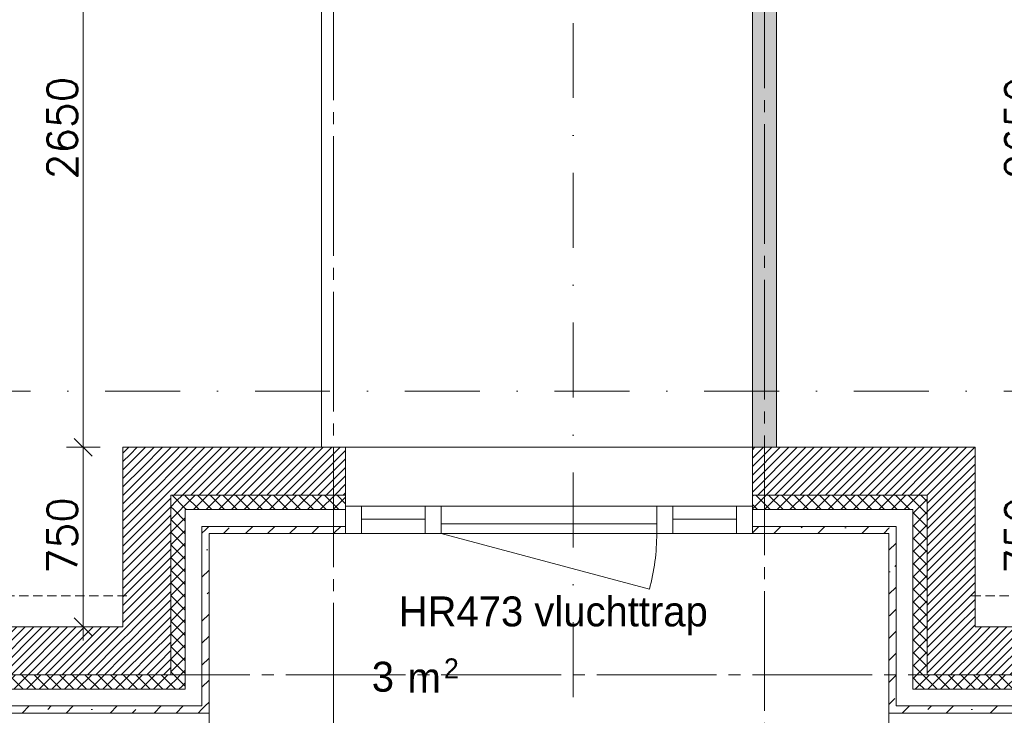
# Model space of a CAD drawing. Header units: millimetres. Extents: x -6136 to 498671, y -8363 to 238556.
# Tile 5 of 47: x 4088 to 8202, y 7031 to 9936. Entities that reach past the tile are written whole.
import ezdxf
from ezdxf.enums import TextEntityAlignment as Align

# ---------------------------------------------------------------- set-up
doc = ezdxf.new("R2010")
doc.units = ezdxf.units.MM
doc.header["$MEASUREMENT"] = 0
for name, pattern in [('B0204', [650, 500, -50, 50, -50]), ('B0302', [625.500011, 313.000011, -156.25, 0, -156.25]), ('B0702', [58.685, 39.06, -19.625001])]:
    doc.linetypes.add(name, pattern=pattern)
for name, color, linetype in [('21 Buitenwanden', 7, 'Continuous'), ('21 Buitenwanden Deuren', 7, 'Continuous'), ('21 Buitenwanden Doorsnede-arcering', 7, 'Continuous'), ('21 Buitenwanden Laagscheidingslijnen', 7, 'Continuous'), ('23 Vloeren', 7, 'Continuous'), ('67 Radiatoren - lijn', 7, 'Continuous'), ('_ Nieuw Fase 1', 7, 'Continuous'), ('_ Nieuw Fase 1 Doorsnede-arcering', 7, 'Continuous'), ('A Lijn doorsnede', 7, 'Continuous'), ('A Maatvoering', 7, 'Continuous'), ('A Stramien', 7, 'Continuous'), ('Z Ruimtebenaming fase 1', 7, 'Continuous'), ('Z Ruimtebenaming fase 1 Zone omranding', 7, 'Continuous'), ('Z Ruimtebenaming fase 1 Zone tekst', 7, 'Continuous')]:
    doc.layers.add(name, color=color, linetype=linetype)
doc.dimstyles.new('GENERATED_STYLE__1', dxfattribs={"dimtxt": 125, "dimasz": 71.25, "dimexe": 0.18, "dimexo": 0.0625, "dimgap": 0.09, "dimtad": 1, "dimtih": 1, "dimtoh": 1, "dimdec": 0, "dimzin": 0, "dimdsep": 46, "dimtxsty": 'Standard', "dimblk": 'ARROWHEAD_6', "dimblk1": 'ARROWHEAD_6', "dimblk2": 'ARROWHEAD_6', "dimcen": 0.09, "dimse1": 1, "dimse2": 1, "dimclrd": 1, "dimclre": 1, "dimclrt": 9, "dimadec": 0, "dimazin": 0, "dimtfac": 1, "dimtdec": 4, "dimtmove": 0, "dimatfit": 3, "dimfxl": 1, "dimtolj": 1, "dimtzin": 0, "dimarcsym": 0})
doc.dimstyles.new('GENERATED_STYLE__2', dxfattribs={"dimtxt": 125, "dimasz": 71.25, "dimexe": 0.18, "dimexo": 0.0625, "dimgap": 0.09, "dimtad": 1, "dimdec": 0, "dimzin": 0, "dimdsep": 46, "dimtxsty": 'Standard', "dimblk": 'ARROWHEAD_6', "dimblk1": 'ARROWHEAD_6', "dimblk2": 'ARROWHEAD_6', "dimcen": 0.09, "dimse1": 1, "dimse2": 1, "dimclrd": 1, "dimclre": 1, "dimclrt": 9, "dimadec": 0, "dimazin": 0, "dimtfac": 1, "dimtdec": 4, "dimtmove": 0, "dimatfit": 3, "dimfxl": 1, "dimtolj": 1, "dimtzin": 0, "dimarcsym": 0})
doc.dimstyles.new('GENERATED_STYLE__3', dxfattribs={"dimtxt": 125, "dimasz": 71.25, "dimexe": 0.18, "dimexo": 0.0625, "dimgap": 0.09, "dimtad": 1, "dimdec": 0, "dimzin": 0, "dimdsep": 46, "dimtxsty": 'Standard', "dimblk": 'ARROWHEAD_6', "dimblk1": 'ARROWHEAD_6', "dimblk2": 'ARROWHEAD_6', "dimcen": 0.09, "dimse1": 1, "dimse2": 1, "dimclrd": 1, "dimclre": 1, "dimclrt": 9, "dimadec": 0, "dimazin": 0, "dimtfac": 1, "dimtdec": 4, "dimtmove": 2, "dimatfit": 3, "dimfxl": 1, "dimtolj": 1, "dimtzin": 0, "dimarcsym": 0})
pattern_1 = [(45, (0, 0), (-91.9239, 91.9239), []), (45, (-45.96, 45.96), (-91.9239, 91.9239), [97.5, -32.5, 0, -32.5])]
pattern_2 = [(45, (0, 0), (-26.5165, 26.5165), []), (135, (0, 0), (26.5165, 26.5165), [])]
pattern_3 = [(45, (0, 0), (-17.67767, 17.67767), [])]
pattern_4 = [(135, (0, 0), (26.5165, 26.5165), []), (225, (0, 0), (-26.5165, 26.5165), [])]
pattern_5 = [(315, (0, 0), (26.5165, 26.5165), []), (45, (0, 0), (-26.5165, 26.5165), [])]

# ---------------------------------------------------------------- blocks, each defined once
blk = doc.blocks.new('vluchttrap_HR473_32_1', base_point=(6317.6, 7420))
at = {"layer": 'Z Ruimtebenaming fase 1 Zone tekst', "color": 2, "lineweight": 0}
blk.add_attdef('ROOM_NUMBER', text='', height=125, dxfattribs=at).set_placement((6317.6, 7527.3), align=Align.TOP_CENTER)
for tag, height, p in [('DUMMY_941', 125, (7075.8, 7556.7)), ('DUMMY_942', 125, (5559.4, 7296.3)), ('DUMMY_943', 125, (5559.4, 7254.7)), ('DUMMY_944', 125, (5662.4, 7250.8)), ('DUMMY_945', 83.3, (5861.2, 7268.6))]:
    blk.add_attdef(tag, text='', height=height, dxfattribs=at).set_placement(p, align=Align.TOP_LEFT)
blk = doc.blocks.new('Slab_1_1', base_point=(200, 32200))
at = {"layer": '23 Vloeren', "color": 1, "linetype": 'Continuous', "lineweight": 0, "flags": 128}
blk.add_lwpolyline([(200, 32200), (200, 7400), (4520, 7400), (4520, 8150), (8080, 8150), (8080, 7400), (12400, 7400), (12400, 22320), (21800, 22320), (21800, 20900), (46600, 20900), (46600, 25220), (45850, 25220), (45850, 28780), (46600, 28780), (46600, 33100), (21800, 33100), (21800, 31600), (12400, 31600), (12400, 28550), (8780, 28550), (8780, 30202.3), (7150, 30202.3), (7150, 32200)], close=True, dxfattribs=at)
blk = doc.blocks.new('D1 zl2 23')
at = {"layer": '21 Buitenwanden Deuren', "color": 1, "linetype": 'Continuous', "lineweight": 0}
for p, q in [((450, 0), (-419.3, 232.9)), ((-783, 0), (-850, 0)), ((-850, 0), (-850, -114)), ((-783, -114), (-783, 0)), ((-783, -114), (-783, 0)), ((-783, 0), (-517, 0)), ((-517, 0), (-783, 0)), ((-450, 0), (-517, 0)), ((-517, 0), (-517, -114)), ((-517, 0), (-517, -114)), ((-450, -114), (-450, 0)), ((-450, 0), (450, 0)), ((-450, -40), (-450, 0)), ((517, 0), (450, 0)), ((450, 0), (450, -114)), ((450, 0), (450, -40)), ((517, -114), (517, 0)), ((783, 0), (517, 0)), ((517, 0), (517, -114)), ((783, 0), (517, 0)), ((850, 0), (783, 0)), ((783, 0), (783, -114)), ((783, -114), (783, 0)), ((850, -114), (850, 0)), ((450, -40), (-450, -40)), ((-783, -60), (-517, -60)), ((783, -60), (517, -60)), ((-850, -100), (-850, -114)), ((-850, -100), (-850, -114)), ((-850, -114), (-783, -114)), ((-850, -114), (-850, -160)), ((-517, -114), (-783, -114)), ((-517, -114), (-450, -114)), ((450, -114), (517, -114)), ((517, -114), (783, -114)), ((783, -114), (850, -114)), ((850, -100), (850, -114)), ((850, -100), (850, -114)), ((850, -114), (850, -160)), ((-850, -160), (-850, -360)), ((850, -160), (850, -360))]:
    blk.add_line(p, q, dxfattribs=at)
at = {"layer": '21 Buitenwanden Deuren', "color": 2, "linetype": 'Continuous', "lineweight": 0}
for p, q in [((-850, 0), (-850, -30)), ((-850, 0), (-850, -30)), ((850, 0), (850, -30)), ((850, 0), (850, -30))]:
    blk.add_line(p, q, dxfattribs=at)
at = {"layer": '21 Buitenwanden Deuren', "color": 9, "linetype": 'Continuous', "lineweight": 0}
for p, q in [((-850, -30), (-850, -100)), ((-850, -30), (-850, -100)), ((850, -30), (850, -100)), ((850, -30), (850, -100))]:
    blk.add_line(p, q, dxfattribs=at)
at = {"layer": '21 Buitenwanden Deuren', "color": 1, "linetype": 'Continuous', "lineweight": 0}
blk.add_arc((450, 0), 900, 165, 180, dxfattribs=at)
blk = doc.blocks.new('Wall_55_1', base_point=(7880, 7950))
at = {"layer": '21 Buitenwanden Doorsnede-arcering', "linetype": 'Continuous', "lineweight": 0, "true_color": 0x000000}
h = blk.add_hatch(dxfattribs=at)
h.set_pattern_fill('220_Gewapend_beton___pre_2B', color=18, style=0, pattern_type=2)
h.set_pattern_definition(pattern_3)
h.paths.add_polyline_path([(4520, 7950), (4720, 7950), (4520, 8150)])
h = blk.add_hatch(dxfattribs=at)
h.set_pattern_fill('220_Gewapend_beton___pre_2B', color=18, style=0, pattern_type=2)
h.set_pattern_definition(pattern_3)
h.paths.add_polyline_path([(4520, 8150), (4720, 7950), (4720, 8150)])
h = blk.add_hatch(dxfattribs=at)
h.set_pattern_fill('220_Gewapend_beton___pre_2B', color=18, style=0, pattern_type=2)
h.set_pattern_definition(pattern_3)
h.paths.add_polyline_path([(4720, 8150), (4720, 7950), (5450, 7950), (5450, 8150)])
h = blk.add_hatch(dxfattribs=at)
h.set_pattern_fill('220_Gewapend_beton___pre_2B', color=18, style=0, pattern_type=2)
h.set_pattern_definition(pattern_3)
h.paths.add_polyline_path([(7150, 8150), (7150, 7950), (7880, 7950), (7880, 8150)])
h = blk.add_hatch(dxfattribs=at)
h.set_pattern_fill('220_Gewapend_beton___pre_2B', color=18, style=0, pattern_type=2)
h.set_pattern_definition(pattern_3)
h.paths.add_polyline_path([(7880, 7950), (8080, 7950), (8080, 8150)])
h = blk.add_hatch(dxfattribs=at)
h.set_pattern_fill('220_Gewapend_beton___pre_2B', color=18, style=0, pattern_type=2)
h.set_pattern_definition(pattern_3)
h.paths.add_polyline_path([(7880, 8150), (7880, 7950), (8080, 8150)])
h = blk.add_hatch(dxfattribs=at)
h.set_pattern_fill('415_Isolatie_ruit_0001', color=18, style=0, pattern_type=2)
h.set_pattern_definition(pattern_2)
h.paths.add_polyline_path([(4720, 7890), (4780, 7890), (4720, 7950)])
h = blk.add_hatch(dxfattribs=at)
h.set_pattern_fill('415_Isolatie_ruit_0001', color=18, style=0, pattern_type=2)
h.set_pattern_definition(pattern_2)
h.paths.add_polyline_path([(4720, 7950), (4780, 7890), (4780, 7950)])
h = blk.add_hatch(dxfattribs=at)
h.set_pattern_fill('415_Isolatie_ruit_0001', color=18, style=0, pattern_type=2)
h.set_pattern_definition(pattern_2)
h.paths.add_polyline_path([(4780, 7950), (4780, 7890), (5450, 7890), (5450, 7950)])
h = blk.add_hatch(dxfattribs=at)
h.set_pattern_fill('415_Isolatie_ruit_0001', color=18, style=0, pattern_type=2)
h.set_pattern_definition(pattern_2)
h.paths.add_polyline_path([(7150, 7950), (7150, 7890), (7820, 7890), (7820, 7950)])
h = blk.add_hatch(dxfattribs=at)
h.set_pattern_fill('415_Isolatie_ruit_0001', color=18, style=0, pattern_type=2)
h.set_pattern_definition(pattern_2)
h.paths.add_polyline_path([(7820, 7890), (7880, 7890), (7880, 7950)])
h = blk.add_hatch(dxfattribs=at)
h.set_pattern_fill('415_Isolatie_ruit_0001', color=18, style=0, pattern_type=2)
h.set_pattern_definition(pattern_2)
h.paths.add_polyline_path([(7820, 7950), (7820, 7890), (7880, 7950)])
h = blk.add_hatch(dxfattribs=at)
h.set_pattern_fill('160_Natuursteen_0001', color=18, style=0, pattern_type=2)
h.set_pattern_definition(pattern_1)
h.paths.add_polyline_path([(4850, 7790), (4880, 7790), (4850, 7820)])
h = blk.add_hatch(dxfattribs=at)
h.set_pattern_fill('160_Natuursteen_0001', color=18, style=0, pattern_type=2)
h.set_pattern_definition(pattern_1)
h.paths.add_polyline_path([(4850, 7820), (4880, 7790), (4880, 7820)])
h = blk.add_hatch(dxfattribs=at)
h.set_pattern_fill('160_Natuursteen_0001', color=18, style=0, pattern_type=2)
h.set_pattern_definition(pattern_1)
h.paths.add_polyline_path([(4880, 7820), (4880, 7790), (5450, 7790), (5450, 7820)])
h = blk.add_hatch(dxfattribs=at)
h.set_pattern_fill('160_Natuursteen_0001', color=18, style=0, pattern_type=2)
h.set_pattern_definition(pattern_1)
h.paths.add_polyline_path([(7150, 7820), (7150, 7790), (7720, 7790), (7720, 7820)])
h = blk.add_hatch(dxfattribs=at)
h.set_pattern_fill('160_Natuursteen_0001', color=18, style=0, pattern_type=2)
h.set_pattern_definition(pattern_1)
h.paths.add_polyline_path([(7720, 7790), (7750, 7790), (7750, 7820)])
h = blk.add_hatch(dxfattribs=at)
h.set_pattern_fill('160_Natuursteen_0001', color=18, style=0, pattern_type=2)
h.set_pattern_definition(pattern_1)
h.paths.add_polyline_path([(7720, 7820), (7720, 7790), (7750, 7820)])
at = {"layer": '21 Buitenwanden', "color": 1, "linetype": 'Continuous', "lineweight": 0}
for p, q in [((5450, 7950), (5450, 8150)), ((7150, 7950), (7150, 8150)), ((5450, 7904), (5450, 7950)), ((7150, 7904), (7150, 7950)), ((5450, 7890), (5450, 7904)), ((7150, 7890), (7150, 7904))]:
    blk.add_line(p, q, dxfattribs=at)
at = {"layer": '21 Buitenwanden', "color": 9, "linetype": 'Continuous', "lineweight": 0}
for p, q in [((5450, 7820), (5450, 7890)), ((7150, 7820), (7150, 7890))]:
    blk.add_line(p, q, dxfattribs=at)
at = {"layer": '21 Buitenwanden', "color": 2, "linetype": 'Continuous', "lineweight": 0}
for p, q in [((5450, 7790), (5450, 7820)), ((7150, 7790), (7150, 7820))]:
    blk.add_line(p, q, dxfattribs=at)
at = {"layer": '21 Buitenwanden', "color": 1, "linetype": 'Continuous', "lineweight": 0, "flags": 128}
for points in [[(4520, 8150), (4520, 7950)], [(5450, 8150), (4520, 8150)], [(8080, 8150), (7150, 8150)], [(8080, 8150), (8080, 7950)]]:
    blk.add_lwpolyline(points, dxfattribs=at)
at = {"layer": '21 Buitenwanden', "color": 2, "linetype": 'Continuous', "lineweight": 0, "flags": 128}
for points in [[(4880, 7790), (5450, 7790)], [(7150, 7790), (7720, 7790)]]:
    blk.add_lwpolyline(points, dxfattribs=at)
at = {"layer": '21 Buitenwanden Laagscheidingslijnen', "color": 1, "linetype": 'Continuous', "lineweight": 0}
for p, q in [((4720, 7950), (4720, 7890)), ((4720, 7950), (5450, 7950)), ((7150, 7950), (7880, 7950)), ((7880, 7890), (7880, 7950)), ((4780, 7890), (4780, 7820)), ((4780, 7890), (5450, 7890)), ((7150, 7890), (7820, 7890)), ((7820, 7820), (7820, 7890))]:
    blk.add_line(p, q, dxfattribs=at)
at = {"layer": '21 Buitenwanden Laagscheidingslijnen', "color": 2, "linetype": 'Continuous', "lineweight": 0}
for p, q in [((4850, 7820), (4850, 7790)), ((4850, 7820), (5450, 7820)), ((7150, 7820), (7750, 7820)), ((7750, 7790), (7750, 7820))]:
    blk.add_line(p, q, dxfattribs=at)
at = {"layer": '21 Buitenwanden Deuren', "color": 1, "linetype": 'Continuous', "lineweight": 0, "zscale": 1000, "rotation": 180}
blk.add_blockref('D1 zl2 23', (6300, 7790), dxfattribs=at)
blk = doc.blocks.new('Wall_56_1', base_point=(4720, 7200))
at = {"layer": '21 Buitenwanden Doorsnede-arcering', "linetype": 'Continuous', "lineweight": 0, "true_color": 0x000000}
h = blk.add_hatch(dxfattribs=at)
h.set_pattern_fill('220_Gewapend_beton___pre_2B', color=18, style=0, pattern_type=2)
h.set_pattern_definition(pattern_3)
h.paths.add_polyline_path([(4520, 7950), (4520, 7400), (4720, 7400), (4720, 7950)])
h = blk.add_hatch(dxfattribs=at)
h.set_pattern_fill('415_Isolatie_ruit_0001', color=18, style=0, pattern_type=2)
h.set_pattern_definition(pattern_4)
h.paths.add_polyline_path([(4780, 7890), (4720, 7890), (4720, 7200), (4780, 7200)])
h = blk.add_hatch(dxfattribs=at)
h.set_pattern_fill('160_Natuursteen_0001', color=18, style=0, pattern_type=2)
h.set_pattern_definition(pattern_1)
h.paths.add_polyline_path([(4850, 7790), (4850, 7070), (4880, 7070), (4880, 7790)])
h = blk.add_hatch(dxfattribs=at)
h.set_pattern_fill('220_Gewapend_beton___pre_2B', color=18, style=0, pattern_type=2)
h.set_pattern_definition(pattern_3)
h.paths.add_polyline_path([(4520, 7200), (4720, 7200), (4520, 7400)])
h = blk.add_hatch(dxfattribs=at)
h.set_pattern_fill('220_Gewapend_beton___pre_2B', color=18, style=0, pattern_type=2)
h.set_pattern_definition(pattern_3)
h.paths.add_polyline_path([(4520, 7400), (4720, 7200), (4720, 7400)])
h = blk.add_hatch(dxfattribs=at)
h.set_pattern_fill('415_Isolatie_ruit_0001', color=18, style=0, pattern_type=2)
h.set_pattern_definition(pattern_4)
h.paths.add_polyline_path([(4720, 7140), (4780, 7140), (4720, 7200)])
h = blk.add_hatch(dxfattribs=at)
h.set_pattern_fill('415_Isolatie_ruit_0001', color=18, style=0, pattern_type=2)
h.set_pattern_definition(pattern_4)
h.paths.add_polyline_path([(4780, 7200), (4720, 7200), (4780, 7140)])
h = blk.add_hatch(dxfattribs=at)
h.set_pattern_fill('160_Natuursteen_0001', color=18, style=0, pattern_type=2)
h.set_pattern_definition(pattern_1)
h.paths.add_polyline_path([(4850, 7070), (4850, 7040), (4880, 7040)])
h = blk.add_hatch(dxfattribs=at)
h.set_pattern_fill('160_Natuursteen_0001', color=18, style=0, pattern_type=2)
h.set_pattern_definition(pattern_1)
h.paths.add_polyline_path([(4850, 7070), (4880, 7040), (4880, 7070)])
at = {"layer": '21 Buitenwanden', "color": 1, "linetype": 'Continuous', "lineweight": 0, "flags": 128}
blk.add_lwpolyline([(4520, 7950), (4520, 7400)], dxfattribs=at)
at = {"layer": '21 Buitenwanden', "color": 2, "linetype": 'Continuous', "lineweight": 0, "flags": 128}
for points in [[(4880, 7040), (4880, 7790)], [(4880, 7040), (4850, 7040)]]:
    blk.add_lwpolyline(points, dxfattribs=at)
at = {"layer": '21 Buitenwanden Laagscheidingslijnen', "color": 1, "linetype": 'Continuous', "lineweight": 0}
for p, q in [((4720, 7950), (4720, 7890)), ((4720, 7400), (4720, 7890)), ((4780, 7890), (4780, 7820)), ((4780, 7200), (4780, 7820)), ((4720, 7200), (4720, 7400)), ((4520, 7200), (4720, 7200)), ((4780, 7140), (4780, 7200)), ((4720, 7140), (4780, 7140))]:
    blk.add_line(p, q, dxfattribs=at)
at = {"layer": '21 Buitenwanden Laagscheidingslijnen', "color": 2, "linetype": 'Continuous', "lineweight": 0}
for p, q in [((4850, 7820), (4850, 7790)), ((4850, 7140), (4850, 7790)), ((4850, 7070), (4850, 7140)), ((4780, 7070), (4850, 7070))]:
    blk.add_line(p, q, dxfattribs=at)
blk = doc.blocks.new('Wall_57_1', base_point=(7880, 7200))
at = {"layer": '21 Buitenwanden Doorsnede-arcering', "linetype": 'Continuous', "lineweight": 0, "true_color": 0x000000}
h = blk.add_hatch(dxfattribs=at)
h.set_pattern_fill('220_Gewapend_beton___pre_2B', color=18, style=0, pattern_type=2)
h.set_pattern_definition(pattern_3)
h.paths.add_polyline_path([(8080, 7400), (8080, 7950), (7880, 7950), (7880, 7400)])
h = blk.add_hatch(dxfattribs=at)
h.set_pattern_fill('415_Isolatie_ruit_0001', color=18, style=0, pattern_type=2)
h.set_pattern_definition(pattern_5)
h.paths.add_polyline_path([(7880, 7200), (7880, 7890), (7820, 7890), (7820, 7200)])
h = blk.add_hatch(dxfattribs=at)
h.set_pattern_fill('160_Natuursteen_0001', color=18, style=0, pattern_type=2)
h.set_pattern_definition(pattern_1)
h.paths.add_polyline_path([(7720, 7790), (7720, 7070), (7750, 7070), (7750, 7790)])
h = blk.add_hatch(dxfattribs=at)
h.set_pattern_fill('220_Gewapend_beton___pre_2B', color=18, style=0, pattern_type=2)
h.set_pattern_definition(pattern_3)
h.paths.add_polyline_path([(8080, 7400), (7880, 7200), (8080, 7200)])
h = blk.add_hatch(dxfattribs=at)
h.set_pattern_fill('220_Gewapend_beton___pre_2B', color=18, style=0, pattern_type=2)
h.set_pattern_definition(pattern_3)
h.paths.add_polyline_path([(7880, 7400), (7880, 7200), (8080, 7400)])
h = blk.add_hatch(dxfattribs=at)
h.set_pattern_fill('415_Isolatie_ruit_0001', color=18, style=0, pattern_type=2)
h.set_pattern_definition(pattern_5)
h.paths.add_polyline_path([(7820, 7140), (7880, 7140), (7880, 7200)])
h = blk.add_hatch(dxfattribs=at)
h.set_pattern_fill('415_Isolatie_ruit_0001', color=18, style=0, pattern_type=2)
h.set_pattern_definition(pattern_5)
h.paths.add_polyline_path([(7820, 7200), (7820, 7140), (7880, 7200)])
h = blk.add_hatch(dxfattribs=at)
h.set_pattern_fill('160_Natuursteen_0001', color=18, style=0, pattern_type=2)
h.set_pattern_definition(pattern_1)
h.paths.add_polyline_path([(7720, 7040), (7750, 7040), (7750, 7070)])
h = blk.add_hatch(dxfattribs=at)
h.set_pattern_fill('160_Natuursteen_0001', color=18, style=0, pattern_type=2)
h.set_pattern_definition(pattern_1)
h.paths.add_polyline_path([(7750, 7070), (7720, 7070), (7720, 7040)])
at = {"layer": '21 Buitenwanden', "color": 1, "linetype": 'Continuous', "lineweight": 0, "flags": 128}
blk.add_lwpolyline([(8080, 7400), (8080, 7950)], dxfattribs=at)
at = {"layer": '21 Buitenwanden', "color": 2, "linetype": 'Continuous', "lineweight": 0, "flags": 128}
for points in [[(7720, 7790), (7720, 7040)], [(7720, 7040), (7750, 7040)]]:
    blk.add_lwpolyline(points, dxfattribs=at)
at = {"layer": '21 Buitenwanden Laagscheidingslijnen', "color": 1, "linetype": 'Continuous', "lineweight": 0}
for p, q in [((7880, 7890), (7880, 7950)), ((7820, 7820), (7820, 7890)), ((7880, 7890), (7880, 7400)), ((7820, 7820), (7820, 7200)), ((7880, 7400), (7880, 7200)), ((7820, 7200), (7820, 7140)), ((7880, 7200), (8080, 7200)), ((7820, 7140), (7880, 7140))]:
    blk.add_line(p, q, dxfattribs=at)
at = {"layer": '21 Buitenwanden Laagscheidingslijnen', "color": 2, "linetype": 'Continuous', "lineweight": 0}
for p, q in [((7750, 7790), (7750, 7820)), ((7750, 7790), (7750, 7140)), ((7750, 7140), (7750, 7070)), ((7750, 7070), (7820, 7070))]:
    blk.add_line(p, q, dxfattribs=at)
blk = doc.blocks.new('Wall_58_1', base_point=(4720, 7200))
at = {"layer": '21 Buitenwanden Doorsnede-arcering', "linetype": 'Continuous', "lineweight": 0, "true_color": 0x000000}
h = blk.add_hatch(dxfattribs=at)
h.set_pattern_fill('220_Gewapend_beton___pre_2B', color=18, style=0, pattern_type=2)
h.set_pattern_definition(pattern_3)
h.paths.add_polyline_path([(3617.5, 7400), (3600, 7200), (4520, 7200), (4520, 7400)])
h = blk.add_hatch(dxfattribs=at)
h.set_pattern_fill('415_Isolatie_ruit_0001', color=18, style=0, pattern_type=2)
h.set_pattern_definition(pattern_2)
h.paths.add_polyline_path([(3600, 7200), (3600, 7140), (4720, 7140), (4720, 7200)])
h = blk.add_hatch(dxfattribs=at)
h.set_pattern_fill('160_Natuursteen_0001', color=18, style=0, pattern_type=2)
h.set_pattern_definition(pattern_1)
h.paths.add_polyline_path([(3600, 7040), (4850, 7040), (4850, 7070), (3600, 7070)])
at = {"layer": '21 Buitenwanden', "color": 1, "linetype": 'Continuous', "lineweight": 0, "flags": 128}
blk.add_lwpolyline([(4520, 7400), (3617.5, 7400)], dxfattribs=at)
at = {"layer": '21 Buitenwanden', "color": 2, "linetype": 'Continuous', "lineweight": 0, "flags": 128}
blk.add_lwpolyline([(3600, 7040), (4850, 7040)], dxfattribs=at)
at = {"layer": '21 Buitenwanden Laagscheidingslijnen', "color": 1, "linetype": 'Continuous', "lineweight": 0}
for p, q in [((3600, 7200), (4520, 7200)), ((4520, 7200), (4720, 7200)), ((3600, 7140), (4720, 7140)), ((4720, 7140), (4780, 7140))]:
    blk.add_line(p, q, dxfattribs=at)
at = {"layer": '21 Buitenwanden Laagscheidingslijnen', "color": 2, "linetype": 'Continuous', "lineweight": 0}
for p, q in [((3600, 7070), (4780, 7070)), ((4780, 7070), (4850, 7070))]:
    blk.add_line(p, q, dxfattribs=at)
blk = doc.blocks.new('Wall_59_1', base_point=(7880, 7200))
at = {"layer": '21 Buitenwanden Doorsnede-arcering', "linetype": 'Continuous', "lineweight": 0, "true_color": 0x000000}
h = blk.add_hatch(dxfattribs=at)
h.set_pattern_fill('220_Gewapend_beton___pre_2B', color=18, style=0, pattern_type=2)
h.set_pattern_definition(pattern_3)
h.paths.add_polyline_path([(8080, 7200), (9000, 7200), (8982.5, 7400), (8080, 7400)])
h = blk.add_hatch(dxfattribs=at)
h.set_pattern_fill('415_Isolatie_ruit_0001', color=18, style=0, pattern_type=2)
h.set_pattern_definition(pattern_2)
h.paths.add_polyline_path([(7880, 7200), (7880, 7140), (9000, 7140), (9000, 7200)])
h = blk.add_hatch(dxfattribs=at)
h.set_pattern_fill('160_Natuursteen_0001', color=18, style=0, pattern_type=2)
h.set_pattern_definition(pattern_1)
h.paths.add_polyline_path([(7750, 7040), (9000, 7040), (9000, 7070), (7750, 7070)])
at = {"layer": '21 Buitenwanden', "color": 1, "linetype": 'Continuous', "lineweight": 0, "flags": 128}
blk.add_lwpolyline([(8982.5, 7400), (8080, 7400)], dxfattribs=at)
at = {"layer": '21 Buitenwanden', "color": 2, "linetype": 'Continuous', "lineweight": 0, "flags": 128}
blk.add_lwpolyline([(7750, 7040), (9000, 7040)], dxfattribs=at)
at = {"layer": '21 Buitenwanden Laagscheidingslijnen', "color": 1, "linetype": 'Continuous', "lineweight": 0}
for p, q in [((7880, 7200), (8080, 7200)), ((8080, 7200), (9000, 7200)), ((7820, 7140), (7880, 7140)), ((7880, 7140), (9000, 7140))]:
    blk.add_line(p, q, dxfattribs=at)
at = {"layer": '21 Buitenwanden Laagscheidingslijnen', "color": 2, "linetype": 'Continuous', "lineweight": 0}
for p, q in [((7750, 7070), (7820, 7070)), ((7820, 7070), (9000, 7070))]:
    blk.add_line(p, q, dxfattribs=at)
blk = doc.blocks.new('Wall_121_1', base_point=(7200, 10800))
at = {"layer": '_ Nieuw Fase 1 Doorsnede-arcering', "linetype": 'Continuous', "lineweight": 0, "true_color": 0xfed4fe}
blk.add_hatch(color=7, dxfattribs=at).paths.add_polyline_path([(7150, 10800), (7150, 8150), (7250, 8150), (7250, 10800)])
at = {"layer": '_ Nieuw Fase 1', "color": 1, "linetype": 'Continuous', "lineweight": 0, "flags": 128}
for points in [[(7150, 10800), (7150, 8150)], [(7250, 10800), (7150, 10800)], [(7250, 8150), (7250, 10800)], [(7150, 8150), (7250, 8150)]]:
    blk.add_lwpolyline(points, dxfattribs=at)
blk = doc.blocks.new('*D422')
at = {"layer": 'A Maatvoering', "color": 1, "linetype": 'Continuous', "lineweight": 0}
for p, q in [((0, 22082.9), (0, 22223.5)), ((4750, 22082.9), (4750, 22223.5)), ((37.5, 22190.7), (-37.5, 22115.7)), ((4787.5, 22190.7), (4712.5, 22115.7)), ((-56.3, 22153.2), (0, 22153.2)), ((0, 22153.2), (4750, 22153.2))]:
    blk.add_line(p, q, dxfattribs=at)
at = {"layer": 'A Maatvoering', "color": 9, "lineweight": 0, "insert": (2168.9, 22178.2), "char_height": 125, "attachment_point": 7}
blk.add_mtext('\\A1;{\\pql;\\Ftxt.shx;4750}', dxfattribs=at)
blk = doc.blocks.new('ARROWHEAD_6')
at = {"color": 0, "linetype": 'Continuous', "lineweight": 0}
for p, q in [((0, 0), (-1, 0)), ((-0.5, -0.5), (0.5, 0.5))]:
    blk.add_line(p, q, dxfattribs=at)
blk = doc.blocks.new('Cutting Plane_2_1', base_point=(6400.8, -1176.3))
at = {"layer": 'A Lijn doorsnede', "color": 9, "linetype": 'B0302', "lineweight": 0}
blk.add_line((6400.8, -1026.3), (6400.8, 35170.6), dxfattribs=at)
blk = doc.blocks.new('Standard grid marker')
at = {"layer": 'A Stramien', "color": 9, "linetype": 'B0204', "lineweight": 0}
blk.add_line((3000, 0), (67800, 0), dxfattribs=at)
at = {"layer": 'A Stramien', "color": 2, "lineweight": 0}
for tag, p in [('AC_MarkerText_1_0', (-175, -4.6)), ('AC_MarkerText_1_1', (70975, -4.6))]:
    blk.add_attdef(tag, text='', height=175, dxfattribs=at).set_placement(p, align=Align.MIDDLE_CENTER)
blk = doc.blocks.new('Standard grid marker_2')
at = {"layer": 'A Stramien', "color": 9, "linetype": 'B0204', "lineweight": 0}
blk.add_line((3000, 0), (37200, 0), dxfattribs=at)
at = {"layer": 'A Stramien', "color": 2, "lineweight": 0}
for tag, p in [('AC_MarkerText_1_0', (-175, -4.6)), ('AC_MarkerText_1_1', (40375, -4.6))]:
    blk.add_attdef(tag, text='', height=175, rotation=90, dxfattribs=at).set_placement(p, align=Align.MIDDLE_CENTER)
blk = doc.blocks.new('*D605')
at = {"layer": 'A Maatvoering', "color": 1, "linetype": 'Continuous', "lineweight": 0}
for p, q in [((4316.7, 8187.5), (4391.7, 8112.5)), ((4424.5, 8150), (4283.8, 8150)), ((4354.2, 7400), (4354.2, 8150)), ((4316.7, 7437.5), (4391.7, 7362.5)), ((4424.5, 7400), (4283.8, 7400)), ((4354.2, 7343.7), (4354.2, 7400))]:
    blk.add_line(p, q, dxfattribs=at)
at = {"layer": 'A Maatvoering', "color": 9, "lineweight": 0, "insert": (4329.2, 7620.5), "char_height": 125, "attachment_point": 7, "rotation": 90}
blk.add_mtext('\\A1;{\\pql;\\Ftxt.shx;750}', dxfattribs=at)
blk = doc.blocks.new('*D606')
at = {"layer": 'A Maatvoering', "color": 1, "linetype": 'Continuous', "lineweight": 0}
for p, q in [((4316.7, 10837.5), (4391.7, 10762.5)), ((4424.5, 10800), (4283.8, 10800)), ((4354.2, 8150), (4354.2, 10800)), ((4316.7, 8187.5), (4391.7, 8112.5)), ((4424.5, 8150), (4283.8, 8150))]:
    blk.add_line(p, q, dxfattribs=at)
at = {"layer": 'A Maatvoering', "color": 9, "lineweight": 0, "insert": (4329.2, 9268.9), "char_height": 125, "attachment_point": 7, "rotation": 90}
blk.add_mtext('\\A1;{\\pql;\\Ftxt.shx;2650}', dxfattribs=at)
blk = doc.blocks.new('*D616')
at = {"layer": 'A Maatvoering', "color": 1, "linetype": 'Continuous', "lineweight": 0}
for p, q in [((11401, 14387.5), (11476, 14312.5)), ((11508.8, 14350), (11368.2, 14350)), ((11438.5, 7400), (11438.5, 14350)), ((11401, 7437.5), (11476, 7362.5)), ((11508.8, 7400), (11368.2, 7400)), ((11438.5, 7343.7), (11438.5, 7400))]:
    blk.add_line(p, q, dxfattribs=at)
at = {"layer": 'A Maatvoering', "color": 9, "lineweight": 0, "char_height": 125, "attachment_point": 7, "rotation": 90}
for s, insert in [('\\A1;{\\pql;\\Ftxt.shx;100}', (11413.5, 14003.4)), ('\\A1;{\\pql;\\Ftxt.shx;6950}', (11431, 10119.1))]:
    blk.add_mtext(s, dxfattribs=dict(at, insert=insert))
blk = doc.blocks.new('*D622')
at = {"layer": 'A Maatvoering', "color": 1, "linetype": 'Continuous', "lineweight": 0}
for p, q in [((8318.5, 8187.5), (8393.5, 8112.5)), ((8426.3, 8150), (8285.7, 8150)), ((8356, 7400), (8356, 8150)), ((8318.5, 7437.5), (8393.5, 7362.5)), ((8426.3, 7400), (8285.7, 7400)), ((8356, 7343.7), (8356, 7400))]:
    blk.add_line(p, q, dxfattribs=at)
at = {"layer": 'A Maatvoering', "color": 9, "lineweight": 0, "insert": (8331, 7620.5), "char_height": 125, "attachment_point": 7, "rotation": 90}
blk.add_mtext('\\A1;{\\pql;\\Ftxt.shx;750}', dxfattribs=at)
blk = doc.blocks.new('*D623')
at = {"layer": 'A Maatvoering', "color": 1, "linetype": 'Continuous', "lineweight": 0}
for p, q in [((8318.5, 10837.5), (8393.5, 10762.5)), ((8426.3, 10800), (8285.7, 10800)), ((8356, 8150), (8356, 10800)), ((8318.5, 8187.5), (8393.5, 8112.5)), ((8426.3, 8150), (8285.7, 8150))]:
    blk.add_line(p, q, dxfattribs=at)
at = {"layer": 'A Maatvoering', "color": 9, "lineweight": 0, "insert": (8331, 9268.9), "char_height": 125, "attachment_point": 7, "rotation": 90}
blk.add_mtext('\\A1;{\\pql;\\Ftxt.shx;2650}', dxfattribs=at)
blk = doc.blocks.new('Cutting Plane_4_1', base_point=(-1334.4, 8384.1))
at = {"layer": 'A Lijn doorsnede', "color": 9, "linetype": 'B0302', "lineweight": 0}
blk.add_line((-1184.4, 8384.1), (65907.1, 8384.1), dxfattribs=at)

msp = doc.modelspace()

# ---------------------------------------------------------------- linework, layer by layer
at = {"layer": '67 Radiatoren - lijn', "color": 9, "linetype": 'B0702', "lineweight": 0}
for points in [[(7150, 32070), (330, 32070), (330, 7530), (4550, 7530)], [(12270, 17915), (12270, 10550), (12270, 7530), (8050, 7530)]]:
    msp.add_lwpolyline(points, dxfattribs=at)
at = {"layer": 'Z Ruimtebenaming fase 1 Zone omranding', "color": 7, "linetype": 'Continuous', "lineweight": 0, "flags": 128}
for points in [[(5350, 18000), (5450, 18000), (5450, 10800), (5350, 10800), (5350, 8150), (5450, 8150), (5450, 7904), (7150, 7904), (7150, 8150), (7249.7, 8150), (7250, 10800), (7150, 10800), (7149.7, 19060), (7459.7, 19060), (9219.7, 19060), (9219.7, 21580), (7149.7, 21580), (7149.7, 28850), (5450, 28850), (5450, 25200), (5350, 25200)], [(200, 14350), (200, 7400), (4520, 7400), (4520, 8150), (5350, 8150), (5350, 14350)], [(12400, 14350), (7250, 14350), (7250, 8150), (8080, 8150), (8080, 7400), (12400, 7400)], [(7720, 7790), (4880, 7790), (4880, 6810), (7720, 6810)]]:
    msp.add_lwpolyline(points, close=True, dxfattribs=at)

# ---------------------------------------------------------------- block references
at = {"layer": '21 Buitenwanden', "color": 1, "lineweight": 0}
for name, p in [('Wall_55_1', (7880, 7950)), ('Wall_56_1', (4720, 7200)), ('Wall_57_1', (7880, 7200)), ('Wall_58_1', (4720, 7200)), ('Wall_59_1', (7880, 7200))]:
    msp.add_blockref(name, p, dxfattribs=at)
at = {"layer": '23 Vloeren', "color": 1, "linetype": 'Continuous', "lineweight": 0}
msp.add_blockref('Slab_1_1', (200, 32200), dxfattribs=at)
at = {"layer": '_ Nieuw Fase 1', "color": 1, "lineweight": 0}
msp.add_blockref('Wall_121_1', (7200, 10800), dxfattribs=at)
at = {"layer": 'A Lijn doorsnede', "color": 9, "lineweight": 0}
for name, p in [('Cutting Plane_2_1', (6400.8, -1176.3)), ('Cutting Plane_4_1', (-1334.4, 8384.1))]:
    msp.add_blockref(name, p, dxfattribs=at)
at = {"layer": 'A Stramien', "color": 1, "linetype": 'Continuous', "lineweight": 0, "zscale": 1000, "rotation": 270}
for p in [(7200, 37200), (5400, 37150)]:
    msp.add_blockref('Standard grid marker_2', p, dxfattribs=at)
at = {"layer": 'A Stramien', "color": 1, "linetype": 'Continuous', "lineweight": 0, "zscale": 1000}
msp.add_blockref('Standard grid marker', (-3000, 7200), dxfattribs=at)
at = {"layer": 'Z Ruimtebenaming fase 1', "color": 2, "linetype": 'Continuous', "lineweight": 0}
msp.add_blockref('vluchttrap_HR473_32_1', (6317.6, 7420), dxfattribs=at).add_auto_attribs({'ROOM_NUMBER': 'HR473 vluchttrap', 'DUMMY_943': '3', 'DUMMY_944': ' m', 'DUMMY_945': '2'})

# ---------------------------------------------------------------- dimensions: what is measured, and where the dimension line sits
at = {"layer": 'A Maatvoering', "color": 1, "linetype": 'Continuous', "lineweight": 0}
dim = msp.add_linear_dim(base=(4750, 22153.2), p1=(0, 0), p2=(4750, 21650), dimstyle='GENERATED_STYLE__1', dxfattribs=at)
dim.commit()
dim.dimension.update_dxf_attribs({"geometry": '*D422', "text_midpoint": (2359.5, 22240.7), "dimtype": 160})
for base, p1, p2, dimstyle, picture, middle in [((11438.5, 14350), (3600, 7400), (200, 14350), 'GENERATED_STYLE__3', '*D616', (11368.5, 10309.7)), ((4354.2, 10800), (4520, 8150), (5400, 10800), 'GENERATED_STYLE__2', '*D606', (4266.7, 9459.5)), ((8356, 10800), (8080, 8150), (7250, 10800), 'GENERATED_STYLE__2', '*D623', (8268.5, 9459.5)), ((8356, 8150), (3600, 7400), (8080, 8150), 'GENERATED_STYLE__2', '*D622', (8268.5, 7763.4)), ((4354.2, 8150), (4520, 7400), (4520, 8150), 'GENERATED_STYLE__2', '*D605', (4266.7, 7763.4))]:
    dim = msp.add_linear_dim(base=base, p1=p1, p2=p2, angle=90, dimstyle=dimstyle, dxfattribs=at)
    dim.commit()
    dim.dimension.update_dxf_attribs({"geometry": picture, "text_midpoint": middle, "dimtype": 160, "text_rotation": 90})

doc.saveas('drawing.dxf')
